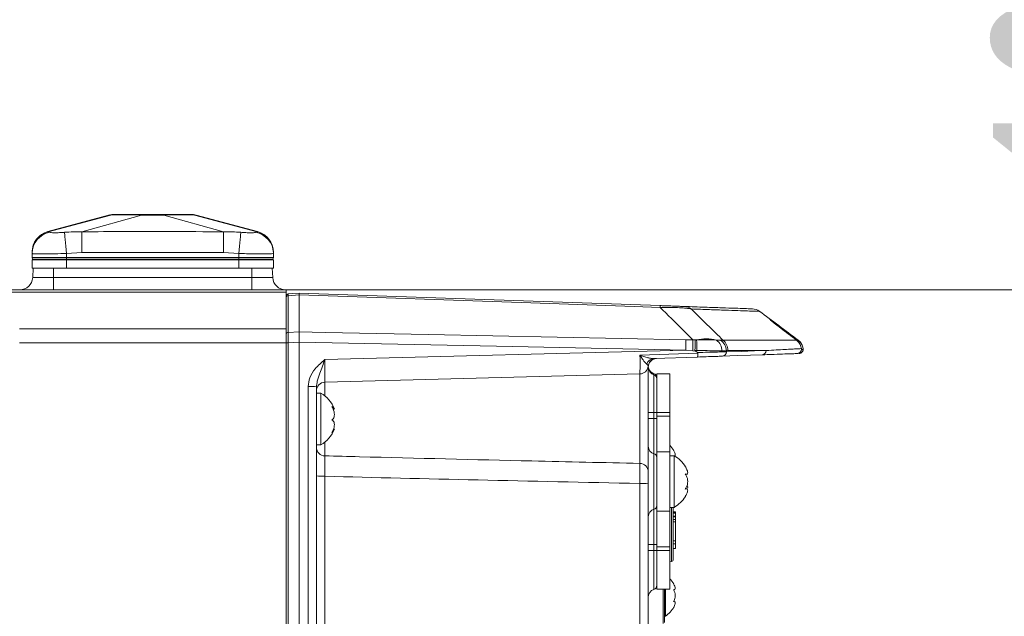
# Model space of a CAD drawing. Header units: millimetres. Extents: x 0 to 8410, y 0 to 5940.
# Tile 82 of 256: x 2378 to 2606, y 2352 to 2490. Entities that reach past the tile are written whole.
import ezdxf

# ---------------------------------------------------------------- set-up
doc = ezdxf.new("R2010")
doc.units = ezdxf.units.MM
doc.header["$LTSCALE"] = 10
doc.styles.add('SLDTEXTSTYLE0', font='TXT', dxfattribs={"width": 0.605})
doc.dimstyles.new('SLDDIMSTYLE0', dxfattribs={"dimtxt": 50, "dimasz": 50, "dimexe": 0, "dimexo": 0.0625, "dimgap": 12.5, "dimtad": 1, "dimtoh": 1, "dimdec": 1, "dimrnd": 1e-09, "dimzin": 12, "dimdsep": 46, "dimtxsty": 'SLDTEXTSTYLE0', "dimsah": 1, "dimcen": 0.09, "dimadec": 0, "dimazin": 0, "dimtfac": 1, "dimtofl": 0, "dimtmove": 0, "dimatfit": 3, "dimfxl": 1, "dimfrac": 2, "dimtolj": 1, "dimtzin": 12, "dimarcsym": 0})

# ---------------------------------------------------------------- blocks, each defined once
blk = doc.blocks.new('SW_SYMBOL_HOLE_DEPTH')
at = {"color": 0, "linetype": 'Continuous', "lineweight": 0}
for p, q in [((0, 8750), (8000, 8750)), ((4000, 8750), (4000, 750)), ((1000, 5550), (4000, 750)), ((7000, 5550), (4000, 750))]:
    blk.add_line(p, q, dxfattribs=at)
blk = doc.blocks.new('*D33')
at = {"color": 7, "linetype": 'Continuous', "lineweight": 0}
for p, q in [((2668.16, 2427.57), (2668.16, 2980.23)), ((2439.71, 2427.57), (2683.16, 2427.57)), ((2668.16, 2237.57), (2668.16, 2427.57)), ((2322.6, 2237.57), (2683.16, 2237.57))]:
    blk.add_line(p, q, dxfattribs=at)
for points in [[(2668.16, 2427.57), (2660.66, 2377.57), (2675.66, 2377.57)], [(2668.16, 2237.57), (2675.66, 2287.57), (2660.66, 2287.57)]]:
    blk.add_solid(points, dxfattribs=at)
at = {"color": 7, "linetype": 'Continuous', "lineweight": 0, "xscale": 0.0064453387, "yscale": 0.0064453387, "zscale": 0.0064453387, "rotation": 90}
blk.add_blockref('SW_SYMBOL_HOLE_DEPTH', (2660.93, 2796.09), dxfattribs=at)
at = {"color": 7, "linetype": 'Continuous', "lineweight": 0, "char_height": 50, "attachment_point": 1, "rotation": 90, "style": 'SLDTEXTSTYLE0'}
for s, insert in [('16)', (2603.57, 2865.15)), (' (4x M8', (2603.57, 2567.06)), ('190', (2603.71, 2452.49))]:
    blk.add_mtext(s, dxfattribs=dict(at, insert=insert))

msp = doc.modelspace()

# ---------------------------------------------------------------- linework, layer by layer
at = {"color": 7, "linetype": 'Continuous', "lineweight": 0}
for p, q in [((2398.792683, 2444.969925), (2384.366258, 2441.106293)), ((2433.044477, 2441.106293), (2418.797805, 2444.92178)), ((2392.259477, 2441.071782), (2392.259492, 2441.071782)), ((2380.70537, 2436.021942), (2380.70537, 2436.233404)), ((2380.70537, 2436.021942), (2380.70537, 2435.074765)), ((2436.705365, 2436.233404), (2436.705365, 2436.021942)), ((2436.705365, 2436.021942), (2436.705365, 2435.074765)), ((2380.70537, 2435.074765), (2388.705372, 2435.074765)), ((2380.79962, 2434.722993), (2380.70537, 2435.074765)), ((2380.70537, 2432.574752), (2380.70537, 2434.574756)), ((2388.705372, 2434.574756), (2380.70537, 2434.574756)), ((2388.705372, 2435.074765), (2428.705378, 2435.074765)), ((2428.705378, 2434.574756), (2388.705372, 2434.574756)), ((2428.705378, 2435.074765), (2436.705365, 2435.074765)), ((2436.705365, 2434.574756), (2428.705378, 2434.574756)), ((2436.6111, 2434.722993), (2436.705365, 2435.074765)), ((2436.705365, 2432.574752), (2436.705365, 2434.574756)), ((2380.967407, 2432.574752), (2380.70537, 2432.574752)), ((2380.967407, 2432.574752), (2380.854367, 2430.417749)), ((2380.967407, 2432.574752), (2385.705366, 2432.574752)), ((2385.705366, 2432.574752), (2386.674612, 2432.574752)), ((2388.705372, 2432.574752), (2386.674612, 2432.574752)), ((2428.705378, 2432.574752), (2388.705372, 2432.574752)), ((2430.736108, 2432.574752), (2428.705378, 2432.574752)), ((2430.736108, 2432.574752), (2431.705369, 2432.574752)), ((2431.705369, 2432.574752), (2436.443343, 2432.574752)), ((2436.705365, 2432.574752), (2436.443343, 2432.574752)), ((2436.443343, 2432.574752), (2436.556383, 2430.417749)), ((2365.853249, 2427.574757), (2439.705356, 2427.574757)), ((2439.705356, 2427.574757), (2439.705356, 2427.023101)), ((2439.705356, 2427.023101), (2439.705356, 2418.519321)), ((2442.705377, 2426.837224), (2526.465936, 2423.912245)), ((2442.705377, 2426.423806), (2442.705377, 2426.425132)), ((2442.705377, 2417.814243), (2442.705377, 2426.423806)), ((2439.705356, 2418.519321), (2439.705356, 2415.302995)), ((2442.705347, 2417.81162), (2442.705377, 2417.814243)), ((2439.705356, 2265.57476), (2439.705356, 2415.302995)), ((2442.705377, 2415.403623), (2442.705347, 2415.408704)), ((2442.705377, 2265.7711), (2442.705377, 2415.403623)), ((2535.114421, 2413.019765), (2534.715517, 2413.329455)), ((2535.1433, 2411.97418), (2525.010212, 2411.620322)), ((2525.615944, 2411.641482), (2525.616034, 2411.641482)), ((2523.705377, 2409.643385), (2523.705377, 2385.310251)), ((2521.757736, 2408.04008), (2448.653026, 2406.125757)), ((2528.705372, 2408.074755), (2525.705381, 2408.074755)), ((2525.705381, 2408.074755), (2525.705381, 2399.074766)), ((2528.705372, 2408.074755), (2528.705372, 2399.074766)), ((2446.705355, 2405.03988), (2446.705355, 2266.705978)), ((2447.705372, 2403.574753), (2446.705355, 2403.574753)), ((2447.705372, 2394.243676), (2447.705372, 2403.574753)), ((2450.576677, 2399.881038), (2450.850709, 2399.881038)), ((2525.70252, 2397.575218), (2525.70255, 2397.694948)), ((2525.70395, 2397.575218), (2525.70252, 2397.575218)), ((2525.70255, 2397.694948), (2525.705381, 2398.423138)), ((2525.705381, 2399.074766), (2525.705381, 2398.24051)), ((2525.705381, 2398.24051), (2525.705381, 2389.968279)), ((2528.705372, 2399.074766), (2528.705372, 2398.24051)), ((2528.705372, 2398.24051), (2528.705372, 2389.968279)), ((2450.850709, 2395.268473), (2450.673892, 2395.268473)), ((2447.705372, 2391.574758), (2447.705372, 2394.243676)), ((2446.705355, 2391.574758), (2447.705372, 2391.574758)), ((2525.705381, 2389.968279), (2525.705381, 2376.181233)), ((2528.705372, 2389.968279), (2528.705372, 2376.181233)), ((2529.705359, 2389.074761), (2528.705372, 2389.074761)), ((2529.705359, 2383.074764), (2529.705359, 2389.074761)), ((2532.341613, 2384.745929), (2532.59091, 2384.745929)), ((2523.705377, 2382.516879), (2523.705377, 2272.297304)), ((2529.705359, 2377.074766), (2529.705359, 2383.074764)), ((2532.298042, 2381.324756), (2532.584055, 2381.372619)), ((2532.584055, 2381.403598), (2532.354398, 2381.403598)), ((2528.705372, 2377.074766), (2529.705359, 2377.074766)), ((2529.505356, 2364.976052), (2529.505356, 2377.074766)), ((2525.705381, 2376.181233), (2525.705381, 2367.909002)), ((2528.705372, 2376.181233), (2528.705372, 2367.909002)), ((2530.005379, 2376.003686), (2529.505356, 2376.003686)), ((2530.067875, 2375.765431), (2529.505356, 2375.765431)), ((2530.067875, 2375.705946), (2529.505356, 2375.705946)), ((2530.005379, 2375.020388), (2529.505356, 2375.020388)), ((2530.005379, 2374.874625), (2529.505356, 2374.874625)), ((2530.005379, 2374.231297), (2529.505356, 2374.231297)), ((2530.005379, 2375.893074), (2530.005379, 2376.003686)), ((2530.067875, 2375.554237), (2530.005379, 2375.554237)), ((2530.005379, 2375.020388), (2530.005379, 2375.307757)), ((2530.005379, 2374.874625), (2530.005379, 2375.020388)), ((2530.005379, 2374.231297), (2530.005379, 2374.874625)), ((2530.005379, 2373.67672), (2529.505356, 2373.67672)), ((2530.005379, 2369.316387), (2530.005379, 2373.67672)), ((2530.067875, 2373.481828), (2530.005379, 2373.481828)), ((2530.067875, 2371.877018), (2530.005379, 2371.877018)), ((2530.005379, 2371.466118), (2530.067875, 2371.466118)), ((2530.005379, 2370.807696), (2530.067875, 2370.807696)), ((2525.70255, 2368.454564), (2525.70252, 2368.574295)), ((2525.70395, 2368.574295), (2525.70252, 2368.574295)), ((2525.70395, 2368.455056), (2525.70255, 2368.454564)), ((2525.705381, 2367.726374), (2525.70255, 2368.454564)), ((2525.705381, 2367.909002), (2525.705381, 2367.074761)), ((2528.705372, 2367.909002), (2528.705372, 2367.074761)), ((2530.005379, 2369.316387), (2529.505356, 2369.316387)), ((2530.005379, 2368.610206), (2529.505356, 2368.610206)), ((2530.005379, 2367.542851), (2529.505356, 2367.542851)), ((2530.005379, 2368.610206), (2530.005379, 2369.316387)), ((2530.005379, 2367.542851), (2530.005379, 2368.610206)), ((2530.005379, 2368.540633), (2530.067875, 2368.540633)), ((2530.005379, 2368.498701), (2530.067875, 2368.498701)), ((2530.005379, 2368.466261), (2530.067875, 2368.466261)), ((2525.705381, 2367.074761), (2525.705381, 2358.074758)), ((2528.705372, 2367.074761), (2528.705372, 2358.074758)), ((2528.705372, 2364.39741), (2529.113575, 2364.487904)), ((2528.705372, 2358.074758), (2525.705381, 2358.074758)), ((2527.505382, 2358.074758), (2527.505382, 2350.374761)), ((2527.705355, 2356.574762), (2527.705355, 2358.074758)), ((2527.705355, 2351.824756), (2527.705355, 2356.574762)), ((2527.505382, 2351.824756), (2527.705355, 2351.824756))]:
    msp.add_line(p, q, dxfattribs=at)
at = {"color": 8, "linetype": 'Continuous', "lineweight": 0}
for p, q in [((2384.444712, 2441.071782), (2398.993476, 2444.950897)), ((2392.259492, 2441.071782), (2406.087561, 2444.950897)), ((2425.151243, 2441.071782), (2411.323174, 2444.950897)), ((2432.966008, 2441.071782), (2418.417259, 2444.950897)), ((2392.290412, 2436.233404), (2388.705372, 2436.021942)), ((2388.705372, 2436.021942), (2388.705372, 2435.074765)), ((2425.120338, 2436.233404), (2392.290412, 2436.233404)), ((2428.705378, 2436.021942), (2425.120338, 2436.233404)), ((2428.705378, 2436.021942), (2428.705378, 2435.074765)), ((2380.79962, 2434.722993), (2388.705372, 2434.722993)), ((2388.705372, 2434.722993), (2388.705372, 2435.074765)), ((2388.705372, 2434.722993), (2428.705378, 2434.722993)), ((2388.705372, 2434.574756), (2388.705372, 2434.722993)), ((2388.705372, 2432.574752), (2388.705372, 2434.574756)), ((2428.705378, 2434.722993), (2428.705378, 2435.074765)), ((2428.705378, 2434.722993), (2436.6111, 2434.722993)), ((2428.705378, 2434.574756), (2428.705378, 2434.722993)), ((2428.705378, 2432.574752), (2428.705378, 2434.574756)), ((2385.705366, 2432.574752), (2385.705366, 2430.417749)), ((2431.705369, 2432.574752), (2431.705369, 2430.417749)), ((2380.854367, 2430.417749), (2385.705366, 2430.417749)), ((2385.705366, 2430.417749), (2431.705369, 2430.417749)), ((2385.705366, 2430.417749), (2385.705366, 2427.574757)), ((2431.705369, 2430.417749), (2431.705369, 2427.574757)), ((2431.705369, 2430.417749), (2436.556383, 2430.417749)), ((2439.705356, 2427.023101), (2365.853249, 2427.023101)), ((2442.705377, 2426.425132), (2440.161778, 2426.202539)), ((2440.161778, 2426.202539), (2440.161778, 2417.682144)), ((2377.814411, 2418.519321), (2439.705356, 2418.519321)), ((2440.161778, 2417.682144), (2442.705347, 2417.81162)), ((2439.705356, 2415.302995), (2377.814411, 2415.302995)), ((2440.161778, 2415.279123), (2440.161778, 2265.73117)), ((2532.424523, 2415.9904), (2534.041418, 2415.958378)), ((2534.041418, 2415.958378), (2534.231617, 2415.962237)), ((2534.231617, 2415.962237), (2534.588112, 2415.962789)), ((2534.588112, 2415.962789), (2534.884675, 2415.964532)), ((2539.524509, 2415.92482), (2540.466203, 2415.922541)), ((2540.466203, 2415.922541), (2541.022851, 2415.893603)), ((2541.022851, 2415.893603), (2558.100744, 2415.893603)), ((2558.481707, 2415.893603), (2558.508708, 2415.893603)), ((2448.635562, 2411.383975), (2532.424523, 2413.578066)), ((2534.044488, 2413.434479), (2532.424523, 2413.578066)), ((2534.715517, 2413.329455), (2534.044488, 2413.434479)), ((2534.978403, 2413.516137), (2534.542217, 2413.528833)), ((2542.189552, 2413.496125), (2541.848792, 2413.420606)), ((2551.059886, 2413.496125), (2542.189552, 2413.496125)), ((2448.653026, 2406.125757), (2448.653026, 2402.942333)), ((2521.757736, 2387.277472), (2521.757736, 2408.04008)), ((2525.038703, 2399.074766), (2525.038703, 2407.820332)), ((2444.775178, 2266.810586), (2444.775178, 2405.144486)), ((2525.038703, 2399.074766), (2523.705377, 2399.074766)), ((2525.038703, 2397.694948), (2523.705377, 2397.694948)), ((2525.038703, 2397.694948), (2525.038703, 2399.074766)), ((2525.705381, 2399.074766), (2525.038703, 2399.074766)), ((2525.038703, 2389.5129), (2525.038703, 2397.694948)), ((2525.70255, 2397.694948), (2525.038703, 2397.694948)), ((2528.705372, 2399.074766), (2525.705381, 2399.074766)), ((2528.705372, 2398.24051), (2525.705381, 2398.24051)), ((2448.653026, 2392.207179), (2448.653026, 2389.025736)), ((2525.038703, 2376.636613), (2525.038703, 2389.5129)), ((2528.705372, 2389.968279), (2525.705381, 2389.968279)), ((2448.635562, 2384.291667), (2448.635562, 2270.857646)), ((2521.77517, 2272.401913), (2521.77517, 2382.621485)), ((2525.038703, 2368.454564), (2525.038703, 2376.636613)), ((2529.113575, 2364.487904), (2529.113575, 2377.074766)), ((2528.705372, 2376.181233), (2525.705381, 2376.181233)), ((2523.705377, 2368.454564), (2525.038703, 2368.454564)), ((2525.038703, 2368.454564), (2525.70255, 2368.454564)), ((2525.038703, 2367.074761), (2525.038703, 2368.454564)), ((2528.705372, 2367.909002), (2525.705381, 2367.909002)), ((2523.705377, 2367.074761), (2525.038703, 2367.074761)), ((2525.038703, 2358.028996), (2525.038703, 2367.074761)), ((2525.038703, 2367.074761), (2525.705381, 2367.074761)), ((2528.705372, 2367.074761), (2525.705381, 2367.074761)), ((2527.205362, 2358.074758), (2527.205362, 2350.074756))]:
    msp.add_line(p, q, dxfattribs=at)
at = {"color": 8, "linetype": 'Continuous', "lineweight": 0, "flags": 128}
for points in [[(2418.803497, 2444.921318), (2418.724789, 2444.927725), (2418.417289, 2444.950897), (2418.417259, 2444.950897), (2418.417259, 2444.950897)], [(2384.3659, 2441.107619), (2384.361996, 2441.109318), (2384.444712, 2441.071782), (2384.444712, 2441.071782), (2384.444712, 2441.071782)], [(2388.705372, 2436.021942), (2388.624607, 2436.88989), (2388.546302, 2437.731254), (2388.472884, 2438.520271), (2388.406588, 2439.232755), (2388.349428, 2439.846906), (2388.303189, 2440.34389), (2388.269259, 2440.708506), (2388.248681, 2440.92958)], [(2429.162039, 2440.92958), (2429.141476, 2440.708506), (2429.10756, 2440.34389), (2429.061307, 2439.846906), (2429.004146, 2439.232755), (2428.937836, 2438.520271), (2428.864433, 2437.731254), (2428.786142, 2436.88989), (2428.705378, 2436.021942)], [(2526.465936, 2423.498008), (2520.469888, 2423.707459), (2496.485575, 2424.545232), (2442.705377, 2426.423806)], [(2442.705377, 2417.814243), (2448.70068, 2417.692441), (2472.681923, 2417.205128), (2532.424523, 2415.9904)], [(2442.705347, 2415.408704), (2441.278173, 2415.336001), (2440.161778, 2415.279123)], [(2532.424523, 2413.578066), (2488.497122, 2414.472151), (2442.705377, 2415.403623)], [(2558.481707, 2415.893603), (2558.53395, 2415.814269), (2558.545961, 2415.690604), (2558.516963, 2415.530208), (2558.496549, 2415.464688)], [(2541.845753, 2413.174811), (2545.280828, 2413.294602), (2548.352762, 2413.401726), (2551.059886, 2413.496125)], [(2559.221937, 2413.533899), (2559.237106, 2413.540232), (2559.386297, 2413.613293), (2559.506341, 2413.693714), (2559.59241, 2413.778249), (2559.641017, 2413.863498), (2559.650256, 2413.946036)], [(2521.784289, 2412.374306), (2528.488501, 2412.623066), (2535.204543, 2412.872258)]]:
    msp.add_lwpolyline(points, dxfattribs=at)
at = {"color": 7, "linetype": 'Continuous', "lineweight": 0, "flags": 128}
for points in [[(2440.161778, 2426.61469), (2441.224559, 2426.707673), (2442.705377, 2426.837224)], [(2550.107135, 2412.496734), (2547.403856, 2412.402335), (2544.336333, 2412.295211), (2540.906175, 2412.17542)], [(2532.850547, 2385.440099), (2532.608046, 2386.003184), (2532.344146, 2386.497307)]]:
    msp.add_lwpolyline(points, dxfattribs=at)
at = {"color": 7, "linetype": 'Continuous', "lineweight": 0}
for centre, radius, start, end in [((2399.830599, 2440.074759), 5, 90, 104.1818145), ((2417.580136, 2440.074759), 5, 75.81761521, 90), ((2385.705367, 2436.296686), 5, 105.58023412, 180), ((2431.705367, 2436.296686), 5, 0, 74.42991359), ((2380.992807, 2434.774759), 0.2, 195, 270), ((2436.417927, 2434.774759), 0.2, 270, 345), ((2377.858474, 2430.574759), 3, 270, 357), ((2439.552261, 2430.574759), 3, 183, 270), ((2440.205367, 2426.116594), 0.5, 95, 180), ((2547.768189, 2420.166522), 3, 55.34677596, 88.00004558), ((1656.835988, 1217.149975), 1500, 53.050193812, 53.480733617), ((2556.705367, 2413.49612), 3, 8.96485754, 53.05019381), ((2558.253149, 2413.781804), 1, 272, 0), ((2558.66162, 2413.796022), 0.999952, 272.0002316, 8.62811094), ((2558.253149, 2413.781804), 1, 0, 7.34238635), ((2525.685648, 2409.642693), 2, 92, 174.30839409), ((2525.705367, 2409.643382), 2, 92, 180), ((2521.705367, 2410.039389), 2, 271.5, 354.30839409), ((2524.709621, 2409.735518), 1, 174.71347978, 195.77049579), ((2525.671979, 2410.007303), 2, 195.77049579, 251.20374065), ((2448.705367, 2404.126446), 2, 91.5, 180), ((2524.705367, 2407.167292), 1, 0, 71.20374065), ((2444.306386, 2397.45537), 7, 20.67644405, 60.95025276), ((2444.306386, 2397.694148), 7, 299.04974724, 339.3534427), ((2524.411215, 2387.309925), 6, 29.79906587, 44.30005477), ((2526.306386, 2382.95537), 7, 30.39715205, 60.95025276), ((2526.306386, 2383.194148), 7, 299.04974724, 329.17324325), ((2526.306386, 2383.194148), 7, 329.17324325, 339.25059274), ((2529.005367, 2364.976052), 0.5, 282.5, 0), ((2524.411215, 2356.309925), 6, 29.79906587, 44.30005477), ((2524.705367, 2358.971809), 1, 289.47122063, 0), ((2525.705367, 2356.143382), 2, 109.47122063, 180), ((2524.411215, 2356.839593), 6, 303.30017696, 331.04858119)]:
    msp.add_arc(centre, radius, start, end, dxfattribs=at)
at = {"color": 8, "linetype": 'Continuous', "lineweight": 0}
for centre, radius, start, end in [((2385.690182, 2436.013571), 4.984819, 99.53098201, 179.90377989), ((2431.720534, 2436.013555), 4.984837, 0.09640247, 80.46883563), ((2440.166535, 2425.74021), 0.462353, 90.58946752, 175.91683018), ((2521.992049, 2423.705127), 4.478679, 357.34938331, 2.65061669), ((2531.924942, 2420.841355), 2.878497, 52.72164874, 87.94102592), ((2440.165057, 2417.221169), 0.460987, 90.40754171, 175.7205185), ((2440.054591, 2413.147814), 2.134003, 87.12092918, 99.41898124), ((2481.464263, 2414.784233), 50.974532, 358.6441321, 1.3558679), ((2484.187559, 2414.635793), 49.8714, 358.61971235, 1.51965716), ((2537.109617, 2404.847932), 11.337071, 77.70128371, 101.31796951), ((2520.220383, 2414.177169), 14.772817, 357.43535791, 6.94924135), ((2537.652057, 2413.381433), 3.158306, 0.07997706, 53.63935428), ((2538.771549, 2413.353079), 3.077984, 1.25709496, 56.59369293), ((2539.163705, 2413.506255), 3.025864, 359.80818934, 52.09034749), ((2540.859424, 2413.16074), 0.986428, 272.71646367, 0.81733307), ((2550.066572, 2413.489243), 0.993337, 272.34032792, 0.39697691), ((2558.252824, 2413.78156), 0.999762, 272.01930639, 8.22883012), ((2525.126675, 2409.813552), 1.810519, 93.68815026, 163.28108692), ((2556.613249, 2412.803306), 2.083284, 359.81773896, 2.23871232), ((2525.644621, 2409.662587), 1.93934, 180.56729845, 251.7939371), ((2524.735707, 2406.899162), 0.969722, 0.57022845, 71.79267385), ((2445.2452, 2395.957293), 9.199208, 80.8670349, 92.92873325), ((2448.705113, 2391.024815), 1.999758, 180.00680981, 268.50747636), ((2525.551803, 2391.287347), 1.847142, 181.59582846, 253.87223299), ((2524.782118, 2388.625633), 0.923622, 1.59888978, 73.87089102), ((2521.722268, 2385.294619), 1.983171, 0.45162719, 88.97524969), ((2448.165561, 2393.479664), 9.20001, 260.86751722, 272.92834654), ((2522.245229, 2373.434561), 9.198942, 80.86681429, 92.92904946), ((2525.55178, 2374.862183), 1.847119, 106.12723815, 178.40470041), ((2524.782087, 2377.523904), 0.923654, 286.1305623, 358.3996569)]:
    msp.add_arc(centre, radius, start, end, dxfattribs=at)
for centre, major_axis, ratio, start_param, end_param in [((1859.705367, 5826.758134), (-24.53191, 13212.217135), 0.0529487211, 4.4509606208, 4.4509798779), ((2448.705367, 2411.128845), (0.052392, 5.003085), 0.0145023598, 1.519932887, 3.1421244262), ((2521.705367, 2413.040417), (-0.052337, 5.000343), 0.0145182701, 3.1418208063, 4.578626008), ((3048.026854, 2396.688627), (837.418599, -1.531291), 0.0230714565, 3.9147184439, 4.0329091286)]:
    msp.add_ellipse(centre, major_axis=major_axis, ratio=ratio, start_param=start_param, end_param=end_param, dxfattribs=at)
for points, knots in [([(2398.993476, 2444.950897), (2398.993471, 2444.950897), (2398.789197, 2444.950897), (2398.544065, 2444.915949), (2398.604447, 2444.921081), (2398.607238, 2444.921318)], [0, 0, 0, 0, 0.000023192, 0.9537890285, 1, 1, 1, 1]), ([(2406.089781, 2444.95191), (2405.474506, 2444.96326), (2404.225214, 2444.986305), (2402.568127, 2444.993748), (2401.140509, 2444.994765), (2399.86265, 2444.98942), (2399.30922, 2444.965424), (2398.997529, 2444.95191)], [0, 0, 0, 0, 0.189386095, 0.3845410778, 0.5673171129, 0.7563141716, 1, 1, 1, 1]), ([(2411.323174, 2444.950897), (2411.323154, 2444.950897), (2410.534537, 2444.950897), (2409.201385, 2444.913557), (2407.456573, 2444.921699), (2406.506699, 2444.950897), (2406.087576, 2444.950897), (2406.087561, 2444.950897)], [0, 0, 0, 0, 0.0000120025, 0.4764099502, 0.734942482, 0.9999905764, 1, 1, 1, 1]), ([(2418.413206, 2444.95191), (2418.178879, 2444.96326), (2417.703088, 2444.986305), (2416.609092, 2444.993748), (2415.247232, 2444.994765), (2413.512415, 2444.98942), (2412.110512, 2444.965424), (2411.320968, 2444.95191)], [0, 0, 0, 0, 0.1893862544, 0.3845403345, 0.5673171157, 0.7563154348, 1, 1, 1, 1]), ([(2380.70537, 2436.233404), (2380.757776, 2436.782183), (2380.862586, 2437.879735), (2381.685288, 2439.34021), (2382.891177, 2440.504551), (2383.926866, 2440.882704), (2384.444712, 2441.071782)], [0, 0, 0, 0, 0.2500010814, 0.4999998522, 0.7499986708, 1, 1, 1, 1]), ([(2384.444712, 2441.071782), (2384.444717, 2441.071782), (2384.628796, 2441.071782), (2384.693531, 2441.087482), (2384.807536, 2440.982369), (2384.864791, 2440.92958)], [0, 0, 0, 0, 0.0000134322, 0.4977908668, 1, 1, 1, 1]), ([(2384.864791, 2440.92958), (2384.933417, 2440.902559), (2385.070521, 2440.848576), (2385.762053, 2440.825232), (2386.733487, 2440.838341), (2387.636232, 2440.881904), (2388.150829, 2440.921963), (2388.248681, 2440.92958)], [0, 0, 0, 0, 0.2300675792, 0.45963984, 0.7001530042, 0.9429834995, 1, 1, 1, 1]), ([(2388.248681, 2440.92958), (2388.917511, 2440.982016), (2390.258118, 2441.087119), (2391.590167, 2441.071782), (2392.259472, 2441.071782), (2392.259492, 2441.071782)], [0, 0, 0, 0, 0.4988935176, 0.9999851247, 1, 1, 1, 1]), ([(2392.259477, 2441.071782), (2392.259497, 2441.071782), (2395.592856, 2441.071782), (2402.259097, 2441.114402), (2413.223529, 2441.119583), (2420.85383, 2441.071782), (2425.151253, 2441.071782), (2425.151272, 2441.071782)], [0, 0, 0, 0, 0.0000018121, 0.3040236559, 0.6080475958, 0.9999981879, 1, 1, 1, 1]), ([(2392.290412, 2436.233404), (2392.286905, 2436.782183), (2392.279889, 2437.879734), (2392.270545, 2439.340213), (2392.263103, 2440.504545), (2392.260686, 2440.882703), (2392.259477, 2441.071782)], [0, 0, 0, 0, 0.2500015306, 0.5000005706, 0.7500004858, 1, 1, 1, 1]), ([(2425.120338, 2436.233404), (2425.123841, 2436.782183), (2425.130847, 2437.879734), (2425.140171, 2439.340213), (2425.147618, 2440.504545), (2425.150034, 2440.882703), (2425.151243, 2441.071782)], [0, 0, 0, 0, 0.25000152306, 0.50000055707, 0.75000047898, 1, 1, 1, 1]), ([(2425.151243, 2441.071782), (2425.151262, 2441.071782), (2425.816149, 2441.071782), (2427.148128, 2441.087484), (2428.488761, 2440.982369), (2429.162039, 2440.92958)], [0, 0, 0, 0, 0.0000148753, 0.4977981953, 1, 1, 1, 1]), ([(2429.162039, 2440.92958), (2429.556777, 2440.902559), (2430.345395, 2440.848577), (2431.378958, 2440.825232), (2432.162173, 2440.83834), (2432.486903, 2440.881905), (2432.536511, 2440.921963), (2432.545944, 2440.92958)], [0, 0, 0, 0, 0.2300706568, 0.4596417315, 0.700156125, 0.9429835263, 1, 1, 1, 1]), ([(2432.545944, 2440.92958), (2432.576468, 2440.982016), (2432.637651, 2441.08712), (2432.966009, 2441.071782), (2432.966008, 2441.071782), (2432.966008, 2441.071782)], [0, 0, 0, 0, 0.4988924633, 0.9999852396, 1, 1, 1, 1]), ([(2432.966037, 2441.071782), (2432.966037, 2441.071782), (2432.966037, 2441.071782), (2433.06533, 2441.117205), (2433.054269, 2441.111947), (2433.048739, 2441.109318)], [0, 0, 0, 0, 0.0000029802, 0.4999997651, 1, 1, 1, 1]), ([(2432.966037, 2441.071782), (2433.483871, 2440.8827), (2434.519549, 2440.504534), (2435.725466, 2439.340226), (2436.548145, 2437.87973), (2436.652958, 2436.782182), (2436.705365, 2436.233404)], [0, 0, 0, 0, 0.2499976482, 0.5000002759, 0.7499984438, 1, 1, 1, 1]), ([(2388.705372, 2436.021942), (2387.806789, 2435.99482), (2386.009605, 2435.940575), (2383.613039, 2435.911196), (2381.803911, 2435.917502), (2380.842811, 2435.956002), (2380.744516, 2436.003161), (2380.70537, 2436.021942)], [0, 0, 0, 0, 0.2145540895, 0.4291123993, 0.6435996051, 0.8580648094, 1, 1, 1, 1]), ([(2436.705365, 2436.021942), (2436.617112, 2435.99482), (2436.440605, 2435.940575), (2435.063176, 2435.911196), (2433.035656, 2435.917502), (2430.78584, 2435.956002), (2429.297934, 2436.003161), (2428.705378, 2436.021942)], [0, 0, 0, 0, 0.214554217, 0.4291125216, 0.6435995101, 0.8580640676, 1, 1, 1, 1]), ([(2440.161778, 2426.61469), (2440.161175, 2426.603492), (2440.159665, 2426.575497), (2440.160412, 2426.390182), (2440.161615, 2426.22499), (2440.161778, 2426.202539)], [0, 0, 0, 0, 0.3655004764, 0.9137656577, 1, 1, 1, 1]), ([(2533.668413, 2423.131782), (2533.324069, 2423.198711), (2532.699151, 2423.320175), (2531.039078, 2423.44623), (2529.115708, 2423.506677), (2527.50774, 2423.510256), (2526.64394, 2423.500101), (2526.465936, 2423.498008)], [0, 0, 0, 0, 0.2794942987, 0.5072290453, 0.7396731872, 0.9463544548, 1, 1, 1, 1]), ([(2534.041418, 2415.958378), (2533.260483, 2416.747732), (2530.753557, 2419.281685), (2528.214233, 2421.778783), (2526.465936, 2423.498008)], [0, 0, 0, 0, 0.3115110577, 1, 1, 1, 1]), ([(2533.668413, 2423.131782), (2535.584362, 2421.266363), (2538.048105, 2418.867598), (2540.481749, 2416.434568), (2541.022851, 2415.893603)], [0, 0, 0, 0, 0.7776578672, 1, 1, 1, 1]), ([(2549.435808, 2422.581482), (2549.429878, 2422.581691), (2549.41759, 2422.582125), (2548.416556, 2422.617052), (2546.836922, 2422.672199), (2544.571375, 2422.751254), (2541.631902, 2422.853862), (2538.066856, 2422.978285), (2535.134435, 2423.080621), (2533.668413, 2423.131782)], [0, 0, 0, 0, 0.1339813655, 0.2776469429, 0.4213485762, 0.565014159, 0.7099970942, 0.8550170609, 1, 1, 1, 1]), ([(2552.077873, 2420.555222), (2551.988704, 2420.634769), (2551.815167, 2420.789578), (2552.463985, 2420.340919), (2553.637191, 2419.490572), (2555.155624, 2418.371915), (2556.726258, 2417.206326), (2557.878067, 2416.345004), (2558.481707, 2415.893603)], [0, 0, 0, 0, 0.1598517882, 0.3110947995, 0.5176154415, 0.6729558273, 0.8286025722, 1, 1, 1, 1]), ([(2440.161778, 2417.682144), (2440.159872, 2417.504499), (2440.155831, 2417.127991), (2440.155574, 2416.277481), (2440.15971, 2415.611887), (2440.161778, 2415.279123)], [0, 0, 0, 0, 0.3087693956, 0.654418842, 1, 1, 1, 1]), ([(2534.884675, 2415.964532), (2535.343343, 2415.969418), (2536.491822, 2415.981651), (2538.153618, 2415.976692), (2539.07369, 2415.941879), (2539.524509, 2415.92482)], [0, 0, 0, 0, 0.2532406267, 0.6341008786, 1, 1, 1, 1]), ([(2540.81036, 2413.385841), (2540.274085, 2413.398481), (2539.185814, 2413.424131), (2537.046649, 2413.468656), (2535.572887, 2413.502489), (2534.978403, 2413.516137)], [0, 0, 0, 0, 0.3669406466, 0.7446375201, 1, 1, 1, 1]), ([(2535.114421, 2413.019765), (2535.956853, 2413.042943), (2537.681027, 2413.090381), (2539.854262, 2413.142734), (2541.264344, 2413.170787), (2541.68372, 2413.17369), (2541.845753, 2413.174811)], [0, 0, 0, 0, 0.2662913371, 0.5450088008, 0.8242077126, 1, 1, 1, 1]), ([(2541.848792, 2413.420606), (2541.842746, 2413.419537), (2541.638595, 2413.383446), (2541.218253, 2413.384662), (2540.81036, 2413.385841)], [0, 0, 0, 0, 0.0296165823, 1, 1, 1, 1]), ([(2551.059886, 2413.496125), (2551.266685, 2413.506943), (2552.300731, 2413.561035), (2553.985393, 2413.649192), (2555.879411, 2413.748382), (2557.396101, 2413.827859), (2558.560583, 2413.888892), (2559.015056, 2413.912732), (2559.242292, 2413.924653)], [0, 0, 0, 0, 0.0468383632, 0.2342026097, 0.4254416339, 0.616680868, 0.8083403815, 1, 1, 1, 1]), ([(2444.775178, 2405.144486), (2444.85834, 2405.82506), (2445.040906, 2407.319137), (2446.483478, 2409.476994), (2447.852652, 2410.705076), (2448.632383, 2411.381218), (2448.635562, 2411.383975)], [0, 0, 0, 0, 0.26898385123, 0.59050498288, 0.99833047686, 1, 1, 1, 1]), ([(2448.635562, 2411.383975), (2448.633983, 2411.379405), (2448.453689, 2410.857793), (2448.082938, 2409.792031), (2447.491649, 2408.123799), (2446.87636, 2406.603923), (2446.754387, 2405.488333), (2446.705355, 2405.03988)], [0, 0, 0, 0, 0.00211549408, 0.24148161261, 0.4891975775, 0.79466406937, 1, 1, 1, 1]), ([(2523.392691, 2410.334397), (2523.268856, 2410.428917), (2523.037979, 2410.60514), (2522.596414, 2411.165451), (2522.181992, 2411.763068), (2521.898056, 2412.198419), (2521.786018, 2412.371633), (2521.784289, 2412.374306)], [0, 0, 0, 0, 0.2833222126, 0.5282199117, 0.8145991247, 0.9971395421, 1, 1, 1, 1]), ([(2521.784289, 2412.374306), (2521.788839, 2412.372731), (2522.007551, 2412.297031), (2522.558249, 2412.110192), (2523.367301, 2411.866218), (2524.236929, 2411.65719), (2524.747318, 2411.632856), (2525.010212, 2411.620322)], [0, 0, 0, 0, 0.0040944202, 0.1968193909, 0.4959105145, 0.7403503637, 1, 1, 1, 1]), ([(2523.695512, 2409.841034), (2523.706284, 2409.887635), (2523.726273, 2409.974115), (2523.497968, 2410.220693), (2523.392691, 2410.334397)], [0, 0, 0, 0, 0.5388730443, 1, 1, 1, 1]), ([(2523.747249, 2409.463737), (2523.737466, 2409.47998), (2523.725653, 2409.499595), (2523.708746, 2409.588191), (2523.706339, 2409.614102), (2523.705679, 2409.626993), (2523.705475, 2409.634056), (2523.70541, 2409.638285), (2523.705372, 2409.641058), (2523.705375, 2409.642682), (2523.705377, 2409.643385)], [0, 0, 0, 0, 0.7121652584, 0.8599865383, 0.9240850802, 0.9575265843, 0.9758965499, 0.9862257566, 0.9940399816, 1, 1, 1, 1]), ([(2525.038703, 2407.820332), (2525.033962, 2407.953022), (2525.028472, 2408.106706), (2525.027667, 2408.113088), (2525.027557, 2408.11396)], [0, 0, 0, 0, 0.8633911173, 1, 1, 1, 1]), ([(2448.653026, 2389.025736), (2448.649882, 2389.009491), (2448.639594, 2388.956338), (2448.626763, 2388.479923), (2448.6198, 2387.416562), (2448.621935, 2385.966421), (2448.631019, 2384.849941), (2448.635562, 2384.291667)], [0, 0, 0, 0, 0.09913383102, 0.32436922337, 0.54953126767, 0.77475183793, 1, 1, 1, 1]), ([(2448.653026, 2389.025736), (2451.335274, 2388.957088), (2467.343405, 2388.547383), (2491.711615, 2387.95418), (2513.39771, 2387.465759), (2521.757736, 2387.277472)], [0, 0, 0, 0, 0.110072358, 0.6569314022, 1, 1, 1, 1]), ([(2521.77517, 2382.621485), (2521.778597, 2383.180214), (2521.785451, 2384.297699), (2521.784471, 2385.737794), (2521.775697, 2386.827404), (2521.763662, 2387.12897), (2521.757736, 2387.277472)], [0, 0, 0, 0, 0.2518939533, 0.5038004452, 0.7556525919, 1, 1, 1, 1])]:
    msp.add_open_spline(points, degree=3, knots=knots, dxfattribs=at)
at = {"color": 7, "linetype": 'Continuous', "lineweight": 0}
for points, knots in [([(2398.997529, 2444.95191), (2398.996594, 2444.951685), (2398.9951, 2444.951326), (2398.993918, 2444.951014), (2398.993476, 2444.950897)], [0, 0, 0, 0, 0.6255800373, 1, 1, 1, 1]), ([(2400.074332, 2445.074755), (2400.022312, 2445.074329), (2399.660722, 2445.07137), (2399.303425, 2445.00701), (2398.997529, 2444.95191)], [0, 0, 0, 0, 0.1438640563, 1, 1, 1, 1]), ([(2400.074332, 2445.074755), (2400.369134, 2445.074755), (2400.95804, 2445.074755), (2402.897383, 2445.074755), (2404.811728, 2445.074755), (2406.027132, 2445.074755), (2406.32212, 2445.074755)], [0, 0, 0, 0, 0.2974147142, 0.5941251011, 0.9014910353, 1, 1, 1, 1]), ([(2406.087561, 2444.950897), (2406.088195, 2444.951102), (2406.089202, 2444.951429), (2406.089625, 2444.95178), (2406.089781, 2444.95191)], [0, 0, 0, 0, 0.6286925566, 1, 1, 1, 1]), ([(2406.32212, 2445.074755), (2406.310893, 2445.074329), (2406.23285, 2445.071369), (2406.155771, 2445.00701), (2406.089781, 2444.95191)], [0, 0, 0, 0, 0.1438586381, 1, 1, 1, 1]), ([(2406.32212, 2445.074755), (2407.615907, 2445.074755), (2409.21712, 2445.074755), (2410.787184, 2445.074755), (2411.088629, 2445.074755)], [0, 0, 0, 0, 0.8080044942, 1, 1, 1, 1]), ([(2411.088629, 2445.074755), (2411.099851, 2445.074329), (2411.177859, 2445.071369), (2411.254959, 2445.00701), (2411.320968, 2444.95191)], [0, 0, 0, 0, 0.14385580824, 1, 1, 1, 1]), ([(2411.088629, 2445.074755), (2411.969111, 2445.074755), (2413.72799, 2445.074755), (2415.824024, 2445.074755), (2416.943216, 2445.074755), (2417.259623, 2445.074755), (2417.336418, 2445.074755)], [0, 0, 0, 0, 0.2974139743, 0.5941241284, 0.901489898, 1, 1, 1, 1]), ([(2411.320968, 2444.95191), (2411.321275, 2444.951686), (2411.321763, 2444.951329), (2411.322791, 2444.951014), (2411.323174, 2444.950897)], [0, 0, 0, 0, 0.62804755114, 1, 1, 1, 1]), ([(2417.336418, 2445.074755), (2417.388433, 2445.074329), (2417.750016, 2445.071369), (2418.10731, 2445.00701), (2418.413206, 2444.95191)], [0, 0, 0, 0, 0.14385281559, 1, 1, 1, 1]), ([(2418.417259, 2444.950897), (2418.416492, 2444.951102), (2418.415272, 2444.951429), (2418.413765, 2444.95178), (2418.413206, 2444.95191)], [0, 0, 0, 0, 0.6286925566, 1, 1, 1, 1]), ([(2442.705347, 2426.837224), (2442.704222, 2426.827614), (2442.701136, 2426.801256), (2442.703711, 2426.57127), (2442.705347, 2426.425132)], [0, 0, 0, 0, 0.3645758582, 1, 1, 1, 1]), ([(2526.465936, 2423.912245), (2526.612514, 2423.907123), (2527.311669, 2423.882688), (2528.61611, 2423.837173), (2530.163472, 2423.783108), (2531.418581, 2423.739297), (2531.809158, 2423.725652), (2532.028361, 2423.717994)], [0, 0, 0, 0, 0.0545060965, 0.2599869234, 0.4864671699, 0.7117915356, 1, 1, 1, 1]), ([(2532.028361, 2423.717994), (2533.686298, 2423.660101), (2537.003276, 2423.544278), (2540.893697, 2423.408398), (2543.990483, 2423.300283), (2546.204703, 2423.222959), (2547.608862, 2423.173904), (2547.783168, 2423.167828), (2547.870352, 2423.164788)], [0, 0, 0, 0, 0.165392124, 0.3308944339, 0.4963967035, 0.6617889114, 0.8308356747, 1, 1, 1, 1]), ([(2552.275999, 2420.393083), (2552.212825, 2420.443698), (2552.090684, 2420.541558), (2552.024488, 2420.602485), (2552.037803, 2420.589288), (2552.039458, 2420.587647)], [0, 0, 0, 0, 0.4840471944, 0.9358608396, 1, 1, 1, 1]), ([(2558.100744, 2415.893603), (2557.46689, 2416.37846), (2556.200442, 2417.347212), (2554.418244, 2418.717009), (2552.955394, 2419.848184), (2552.468416, 2420.239558), (2552.276536, 2420.393768)], [0, 0, 0, 0, 0.2569564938, 0.5134021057, 0.808269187, 1, 1, 1, 1]), ([(2442.705347, 2417.81162), (2442.701917, 2417.634835), (2442.694622, 2417.258785), (2442.69403, 2416.408963), (2442.701575, 2415.742119), (2442.705347, 2415.408704)], [0, 0, 0, 0, 0.3072901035, 0.6536523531, 1, 1, 1, 1]), ([(2534.588112, 2415.962789), (2534.588556, 2415.951162), (2534.595513, 2415.76892), (2534.599329, 2415.301023), (2534.58196, 2414.447941), (2534.554854, 2413.821083), (2534.542217, 2413.528833)], [0, 0, 0, 0, 0.0231667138, 0.3631238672, 0.7030790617, 1, 1, 1, 1]), ([(2559.242292, 2413.924653), (2559.23178, 2413.991591), (2559.166508, 2414.407216), (2558.883008, 2415.154171), (2558.362306, 2415.646363), (2558.100744, 2415.893603)], [0, 0, 0, 0, 0.08720789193, 0.54148176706, 1, 1, 1, 1]), ([(2558.481707, 2415.893603), (2558.783754, 2415.612442), (2559.363643, 2415.07265), (2559.557414, 2414.310977), (2559.650256, 2413.946036)], [0, 0, 0, 0, 0.5208698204, 1, 1, 1, 1]), ([(2534.542217, 2413.528833), (2534.542979, 2413.519633), (2534.544831, 2413.497276), (2534.582318, 2413.438508), (2534.644396, 2413.385669), (2534.697806, 2413.343454), (2534.715517, 2413.329455)], [0, 0, 0, 0, 0.1011054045, 0.2456891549, 0.7498662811, 1, 1, 1, 1]), ([(2535.204543, 2412.872258), (2535.20219, 2412.889039), (2535.196889, 2412.926844), (2535.162958, 2412.97797), (2535.130702, 2413.005745), (2535.114421, 2413.019765)], [0, 0, 0, 0, 0.2833066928, 0.6382655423, 1, 1, 1, 1]), ([(2535.204543, 2412.872258), (2535.206332, 2412.761682), (2535.209909, 2412.540536), (2535.201139, 2412.260671), (2535.182538, 2412.060055), (2535.161582, 2411.985575), (2535.147585, 2411.974583), (2535.143876, 2411.974234), (2535.1433, 2411.97418)], [0, 0, 0, 0, 0.229630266, 0.4592480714, 0.6890641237, 0.9192364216, 0.9874380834, 1, 1, 1, 1]), ([(2540.906175, 2412.17542), (2540.764336, 2412.17047), (2540.39721, 2412.157657), (2539.16316, 2412.114554), (2537.296596, 2412.049384), (2535.835731, 2411.998363), (2535.1433, 2411.97418)], [0, 0, 0, 0, 0.1784865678, 0.4619837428, 0.7449871, 1, 1, 1, 1]), ([(2558.288051, 2412.782419), (2558.272487, 2412.781872), (2558.003574, 2412.77243), (2557.236115, 2412.745706), (2555.476717, 2412.684241), (2553.263159, 2412.606943), (2551.346236, 2412.540006), (2550.313643, 2412.503946), (2550.107135, 2412.496734)], [0, 0, 0, 0, 0.0153668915, 0.2654915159, 0.5156741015, 0.76579779, 0.9531619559, 1, 1, 1, 1]), ([(2450.298055, 2400.485817), (2450.445952, 2400.204618), (2450.7022, 2399.717411), (2450.871678, 2398.937121), (2450.877639, 2398.301984), (2450.734635, 2397.789613), (2450.52108, 2397.493023), (2450.352741, 2397.38317), (2450.298055, 2397.347483)], [0, 0, 0, 0, 0.2355691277, 0.4081501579, 0.5811454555, 0.7450772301, 0.9171873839, 1, 1, 1, 1]), ([(2450.850709, 2399.899277), (2450.852143, 2399.893731), (2450.85921, 2399.86641), (2450.726879, 2400.005246), (2450.521922, 2400.234048), (2450.352947, 2400.424083), (2450.298055, 2400.485817)], [0, 0, 0, 0, 0.0906506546, 0.4465458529, 0.8202079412, 1, 1, 1, 1]), ([(2450.298055, 2397.347483), (2450.445935, 2397.262404), (2450.702161, 2397.11499), (2450.871691, 2396.605059), (2450.877626, 2396.022831), (2450.734675, 2395.36926), (2450.521099, 2394.832653), (2450.352751, 2394.533587), (2450.298055, 2394.436422)], [0, 0, 0, 0, 0.2355526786, 0.4081346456, 0.5811311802, 0.7450602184, 0.917171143, 1, 1, 1, 1]), ([(2525.705023, 2396.915841), (2525.704973, 2396.987759), (2525.70482, 2397.207551), (2525.704959, 2397.427343), (2525.705053, 2397.575218)], [0, 0, 0, 0, 0.3272090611, 1, 1, 1, 1]), ([(2450.298055, 2394.436422), (2450.44446, 2394.630607), (2450.698123, 2394.967055), (2450.869765, 2395.236551), (2450.856458, 2395.246117), (2450.850709, 2395.250249)], [0, 0, 0, 0, 0.436729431, 0.7566839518, 1, 1, 1, 1]), ([(2529.598786, 2390.32476), (2529.70235, 2390.128336), (2529.91112, 2389.732373), (2530.009782, 2389.272347), (2529.927765, 2389.012018), (2529.785171, 2388.942248), (2529.680981, 2388.947008), (2529.669448, 2388.947535)], [0, 0, 0, 0, 0.2609818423, 0.5261041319, 0.7508913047, 0.9724239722, 1, 1, 1, 1]), ([(2532.298042, 2386.574763), (2532.44594, 2386.30529), (2532.70219, 2385.838399), (2532.871655, 2385.266229), (2532.877666, 2384.907638), (2532.734653, 2384.736234), (2532.521068, 2384.738467), (2532.352727, 2384.803598), (2532.298042, 2384.824756)], [0, 0, 0, 0, 0.2355703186, 0.4081509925, 0.5811467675, 0.7450741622, 0.9171879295, 1, 1, 1, 1]), ([(2523.705377, 2385.310251), (2523.705377, 2385.221229), (2523.705377, 2385.040465), (2523.705377, 2384.386804), (2523.705377, 2383.522705), (2523.705377, 2382.852154), (2523.705377, 2382.516879)], [0, 0, 0, 0, 0.2443757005, 0.4962242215, 0.7481129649, 1, 1, 1, 1]), ([(2532.298042, 2384.824756), (2532.445924, 2384.601012), (2532.702153, 2384.213338), (2532.871665, 2383.452452), (2532.877664, 2382.747649), (2532.734651, 2382.085075), (2532.521088, 2381.620611), (2532.352738, 2381.397307), (2532.298042, 2381.324756)], [0, 0, 0, 0, 0.2355520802, 0.4081330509, 0.5811305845, 0.7450622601, 0.9171718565, 1, 1, 1, 1]), ([(2532.696022, 2381.39135), (2532.756719, 2381.351299), (2532.878257, 2381.271103), (2532.875996, 2380.912138), (2532.735127, 2380.424282), (2532.521016, 2379.956803), (2532.352715, 2379.668439), (2532.298042, 2379.574764)], [0, 0, 0, 0, 0.2257664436, 0.4520693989, 0.6665183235, 0.8916687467, 1, 1, 1, 1]), ([(2532.74466, 2382.234502), (2532.786756, 2382.150199), (2532.876031, 2381.971415), (2532.859475, 2381.685234), (2532.850726, 2381.533998)], [0, 0, 0, 0, 0.4715375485, 1, 1, 1, 1]), ([(2530.005379, 2375.020388), (2530.005379, 2375.227728), (2530.005379, 2375.599733), (2530.005379, 2375.64397), (2530.005379, 2375.663552)], [0, 0, 0, 0, 0.5573578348, 1, 1, 1, 1]), ([(2530.005379, 2373.67672), (2530.005379, 2373.723441), (2530.005379, 2373.806908), (2530.005379, 2374.101572), (2530.005379, 2374.231297)], [0, 0, 0, 0, 0.55975459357, 1, 1, 1, 1]), ([(2525.70398, 2368.455056), (2525.703929, 2368.482892), (2525.703856, 2368.522636), (2525.703975, 2368.562374), (2525.70401, 2368.57428)], [0, 0, 0, 0, 0.7003924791, 1, 1, 1, 1]), ([(2529.598786, 2359.324756), (2529.702386, 2359.128285), (2529.911232, 2358.732223), (2530.00936, 2358.272931), (2529.92907, 2358.010193), (2529.764475, 2357.938837), (2529.634642, 2357.947395), (2529.598786, 2357.949759)], [0, 0, 0, 0, 0.24691816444, 0.49775709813, 0.71043265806, 0.92002906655, 1, 1, 1, 1]), ([(2529.598786, 2357.949759), (2529.702387, 2357.74961), (2529.911235, 2357.34613), (2530.009359, 2356.616741), (2529.929072, 2355.938066), (2529.764469, 2355.483266), (2529.634642, 2355.261113), (2529.598786, 2355.199757)], [0, 0, 0, 0, 0.2469146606, 0.4977546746, 0.7104311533, 0.9200256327, 1, 1, 1, 1]), ([(2529.598786, 2355.199757), (2529.702386, 2355.196075), (2529.911227, 2355.188651), (2530.009362, 2354.918558), (2529.929067, 2354.502618), (2529.764482, 2354.119175), (2529.634643, 2353.888472), (2529.598786, 2353.82476)], [0, 0, 0, 0, 0.2469248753, 0.4977611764, 0.7104365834, 0.9200337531, 1, 1, 1, 1])]:
    msp.add_open_spline(points, degree=3, knots=knots, dxfattribs=at)

# ---------------------------------------------------------------- dimensions: what is measured, and where the dimension line sits
dim = msp.add_linear_dim(base=(2668.159278, 2427.574759), p1=(2322.604512, 2237.574759), p2=(2439.705367, 2427.574759), angle=90, text='<> (4x M8{\\fGDT;x}16)', dimstyle='SLDDIMSTYLE0', dxfattribs=at)
dim.commit()
dim.dimension.update_dxf_attribs({"geometry": '*D33', "text_midpoint": (2668.159278, 2708.423087), "dimtype": 160})

doc.saveas('drawing.dxf')
